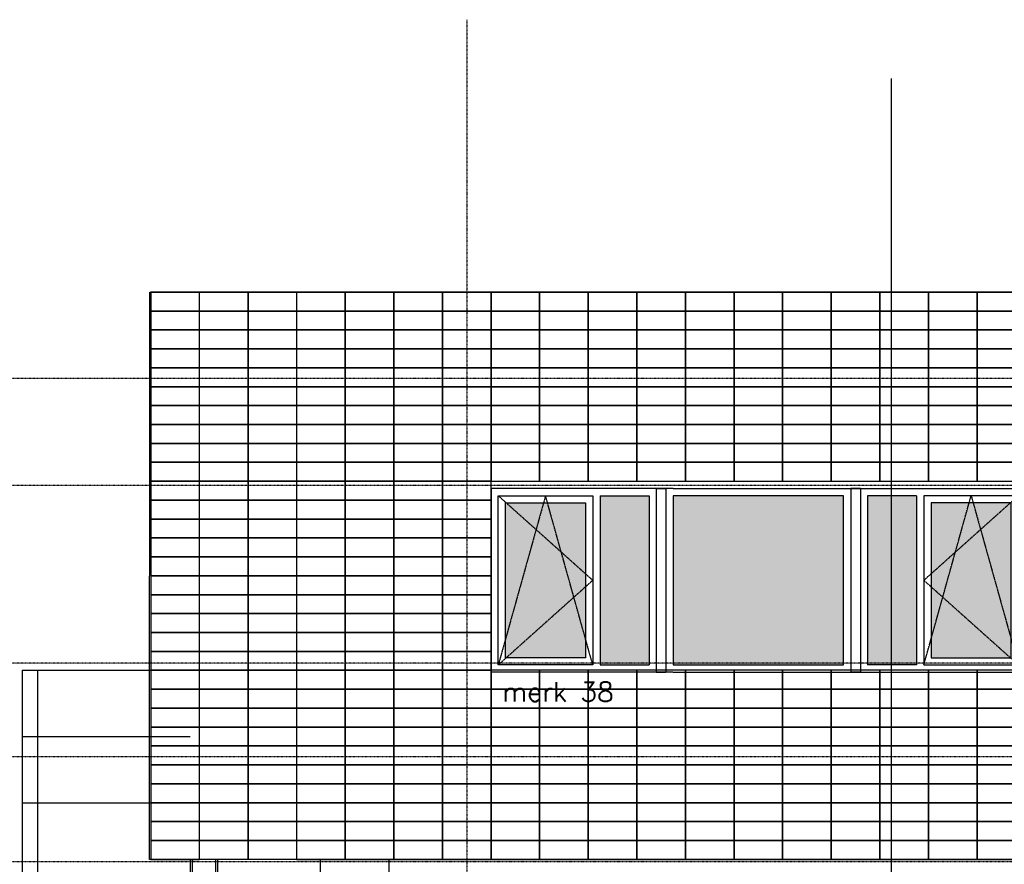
# Model space of a CAD drawing. Extents: x -541908 to 43837, y -41121 to 66863.
# Tile 3 of 41: x -521424 to -512307, y -26074 to -18258. Entities that reach past the tile are written whole.
import ezdxf

# ---------------------------------------------------------------- set-up
doc = ezdxf.new("R2010")
doc.units = 0
doc.header["$LTSCALE"] = 10
doc.header["$MEASUREMENT"] = 0
doc.header["$PDMODE"] = 3
doc.header["$PDSIZE"] = 0.1
doc.linetypes.add('DASHDOT', pattern=[1, 0.5, -0.25, 0, -0.25])
doc.linetypes.add('HIDDEN2', pattern=[0.1875, 0.125, -0.0625])
doc.layers.get('0').update_dxf_attribs({"linetype": 'CONTINUOUS'})
for name, color, linetype in [('A--DRSNLIJNEN', 5, 'CONTINUOUS'), ('A--L$7A-_STRAMIEN', 1, 'DASHDOT'), ('A--L$7AC3-_STRAMIEN', 3, 'DASHDOT'), ('A--L01G1_ACEER', 1, 'CONTINUOUS'), ('A--L01G8_RASTER-NR-2', 21, 'CONTINUOUS'), ('A--L21G1_BUITENWAND', 1, 'CONTINUOUS'), ('A--L21G3_BUITENWAND', 3, 'CONTINUOUS'), ('A--L31G1_BUITENKOZIJN', 1, 'CONTINUOUS'), ('A--L31G2_BUITENKOZIJN', 2, 'CONTINUOUS'), ('A--L31GC1_BUITENKOZIJN', 1, 'HIDDEN2'), ('A--T$7A8-_STRAMIEN', 8, 'DASHDOT'), ('TEKST_KOZIJNMERK', 2, 'CONTINUOUS')]:
    doc.layers.add(name, color=color, linetype=linetype)
doc.styles.add('HIEMSTRA', font='romans.shx')

# ---------------------------------------------------------------- blocks, each defined once
blk = doc.blocks.new('AANKOZ25A')
at = {"layer": 'A--L01G8_RASTER-NR-2'}
for points in [[(-2253.8, 1566), (-1800, 1566), (-1800, 0), (-2253.8, 0)], [(-1576, 1566), (-1576, 0), (0, 0), (0, 1566)], [(677.8, 1566), (224, 1566), (224, 0), (677.8, 0)], [(-2387.8, 1499), (-3129, 1499), (-3129, 67), (-2387.8, 67)], [(811.8, 67), (1553, 67), (1553, 1499), (811.8, 1499)]]:
    blk.add_hatch(color=256, dxfattribs=at).paths.add_polyline_path(points)
at = {"layer": 'A--L31G1_BUITENKOZIJN'}
for p, q in [((-2253.8, 1566), (-2253.8, 0)), ((-2253.8, 1566), (-1800, 1566)), ((-1800, 1566), (-1800, 0)), ((-1733, 1633), (-1733, -67)), ((-1733, 1633), (-1644.3, 1633)), ((-1643, 1633), (-1643, -67)), ((67, 1633), (67, -67)), ((157, 1633), (67, 1633)), ((157, 1633), (157, -67)), ((224, 1566), (224, 0)), ((677.8, 1566), (224, 1566)), ((677.8, 1566), (677.8, 0)), ((-2253.8, 0), (-1800, 0)), ((677.8, 0), (224, 0)), ((-1733, -67), (-1643, -67)), ((157, -67), (67, -67))]:
    blk.add_line(p, q, dxfattribs=at)
for points in [[(-2320.8, 0), (-3196, 0), (-3196, 1566), (-2320.8, 1566), (-2320.8, 0), (-3196, 0), (-3196, 1566)], [(-1576, 0), (0, 0), (0, 1566), (-1576, 1566), (-1576, 0), (0, 0), (0, 1566)], [(744.8, 0), (1620, 0), (1620, 1566), (744.8, 1566), (744.8, 0), (1620, 0), (1620, 1566)]]:
    blk.add_lwpolyline(points, dxfattribs=at)
for points in [[(-2387.8, 67), (-3129, 67), (-3129, 1499), (-2387.8, 1499)], [(811.8, 67), (1553, 67), (1553, 1499), (811.8, 1499)]]:
    blk.add_lwpolyline(points, close=True, dxfattribs=at)
blk.add_point((-1576, -67), dxfattribs=at)
at = {"layer": 'A--L31G2_BUITENKOZIJN'}
for p, q in [((-3263, 1633), (-3263, -67)), ((-1577.3, 1633), (-3263, 1633)), ((-1576, 1633), (0, 1633)), ((1.3, 1633), (1687, 1633)), ((1687, 1633), (1687, -67)), ((-1578.7, -67), (-3263, -67)), ((-1576, -67), (0, -67)), ((2.7, -67), (1687, -67))]:
    blk.add_line(p, q, dxfattribs=at)
at = {"layer": 'A--L31GC1_BUITENKOZIJN'}
for p, q in [((-3196, 1566), (-2320.8, 783)), ((-2758.4, 1566), (-3196, 0)), ((-2320.8, 0), (-2758.4, 1566)), ((1620, 1566), (744.8, 783)), ((744.8, 0), (1182.4, 1566)), ((1182.4, 1566), (1620, 0)), ((-2320.8, 783), (-3196, 0)), ((744.8, 783), (1620, 0))]:
    blk.add_line(p, q, dxfattribs=at)

msp = doc.modelspace()

# ---------------------------------------------------------------- linework, layer by layer
at = {"layer": 'A--DRSNLIJNEN'}
msp.add_line((-513350.9, -37606.5), (-513350.9, -18801.9), dxfattribs=at)
at = {"layer": 'A--L$7A-_STRAMIEN'}
msp.add_line((-517283.8, -18257.5), (-517285.1, -36973.5), dxfattribs=at)
at = {"layer": 'A--L$7AC3-_STRAMIEN'}
for p, q in [((-416614.4, -21579.1), (-525959.4, -21578.9)), ((-416614.4, -25079.1), (-525959.4, -25078.9))]:
    msp.add_line(p, q, dxfattribs=at)
at = {"layer": 'A--L01G1_ACEER'}
for p, q in [((-518859.9, -20778.8), (-519769.7, -20778.8)), ((-521400.5, -24278.7), (-518997.1, -24278.8)), ((-519846.2, -24893.7), (-521400.5, -24893.7)), ((-519846.2, -25508.7), (-521400.5, -25508.7)), ((-519846.2, -26028.8), (-519846.2, -36628.9)), ((-519826.2, -26028.8), (-519826.3, -36628.9)), ((-519612.5, -26028.8), (-519612.5, -36628.9)), ((-519592.5, -26028.8), (-519592.6, -36628.9)), ((-518859.9, -26028.8), (-519592.5, -26028.8)), ((-518006, -26028.8), (-518997.1, -26028.8)), ((-518997.1, -26028.8), (-518997.1, -26028.8)), ((-518722.7, -26028.8), (-518722.7, -26028.8)), ((-518642.4, -26028.8), (-518642.4, -30629))]:
    msp.add_line(p, q, dxfattribs=at)
for points in [[(-520209.9, -20953.8), (-519759.9, -20953.8), (-519759.9, -20778.8), (-520209.9, -20778.8)], [(-519309.9, -20953.8), (-519759.9, -20953.8), (-519759.9, -20778.8), (-519309.9, -20778.8)], [(-518859.9, -20953.8), (-519309.9, -20953.8), (-519309.9, -20778.8), (-518859.9, -20778.8)], [(-518859.9, -20953.8), (-518409.9, -20953.8), (-518409.9, -20778.8), (-518859.9, -20778.8)], [(-518409.9, -20953.8), (-517959.9, -20953.8), (-517959.9, -20778.8), (-518409.9, -20778.8)], [(-517959.9, -20953.8), (-517509.9, -20953.8), (-517509.9, -20778.8), (-517959.9, -20778.8)], [(-517509.9, -20953.9), (-517059.9, -20953.9), (-517059.9, -20778.9), (-517509.9, -20778.9)], [(-517059.9, -20953.8), (-516609.9, -20953.8), (-516609.9, -20778.8), (-517059.9, -20778.8)], [(-516609.9, -20953.8), (-516159.9, -20953.8), (-516159.9, -20778.8), (-516609.9, -20778.8)], [(-516159.9, -20953.8), (-515709.9, -20953.8), (-515709.9, -20778.8), (-516159.9, -20778.8)], [(-515709.9, -20953.8), (-515259.9, -20953.8), (-515259.9, -20778.8), (-515709.9, -20778.8)], [(-515259.9, -20953.8), (-514809.9, -20953.8), (-514809.9, -20778.8), (-515259.9, -20778.8)], [(-514809.9, -20953.8), (-514359.9, -20953.8), (-514359.9, -20778.8), (-514809.9, -20778.8)], [(-514359.9, -20953.8), (-513909.9, -20953.8), (-513909.9, -20778.8), (-514359.9, -20778.8)], [(-513909.9, -20953.8), (-513459.9, -20953.8), (-513459.9, -20778.8), (-513909.9, -20778.8)], [(-513459.9, -20953.8), (-513009.9, -20953.8), (-513009.9, -20778.8), (-513459.9, -20778.8)], [(-513009.9, -20953.8), (-512559.9, -20953.8), (-512559.9, -20778.8), (-513009.9, -20778.8)], [(-512559.9, -20953.8), (-512109.9, -20953.8), (-512109.9, -20778.8), (-512559.9, -20778.8)], [(-520209.9, -21128.8), (-519759.9, -21128.8), (-519759.9, -20953.8), (-520209.9, -20953.8)], [(-519309.9, -21128.8), (-519759.9, -21128.8), (-519759.9, -20953.8), (-519309.9, -20953.8)], [(-518859.9, -21128.8), (-519309.9, -21128.8), (-519309.9, -20953.8), (-518859.9, -20953.8)], [(-518859.9, -21128.8), (-518409.9, -21128.8), (-518409.9, -20953.8), (-518859.9, -20953.8)], [(-518409.9, -21128.8), (-517959.9, -21128.8), (-517959.9, -20953.8), (-518409.9, -20953.8)], [(-517959.9, -21128.8), (-517509.9, -21128.8), (-517509.9, -20953.8), (-517959.9, -20953.8)], [(-517509.9, -21128.8), (-517059.9, -21128.8), (-517059.9, -20953.8), (-517509.9, -20953.8)], [(-517059.9, -21128.8), (-516609.9, -21128.8), (-516609.9, -20953.8), (-517059.9, -20953.8)], [(-516609.9, -21128.8), (-516159.9, -21128.8), (-516159.9, -20953.8), (-516609.9, -20953.8)], [(-516159.9, -21128.8), (-515709.9, -21128.8), (-515709.9, -20953.8), (-516159.9, -20953.8)], [(-515709.9, -21128.8), (-515259.9, -21128.8), (-515259.9, -20953.8), (-515709.9, -20953.8)], [(-515259.9, -21128.8), (-514809.9, -21128.8), (-514809.9, -20953.8), (-515259.9, -20953.8)], [(-514809.9, -21128.8), (-514359.9, -21128.8), (-514359.9, -20953.8), (-514809.9, -20953.8)], [(-514359.9, -21128.8), (-513909.9, -21128.8), (-513909.9, -20953.8), (-514359.9, -20953.8)], [(-513909.9, -21128.8), (-513459.9, -21128.8), (-513459.9, -20953.8), (-513909.9, -20953.8)], [(-513459.9, -21128.8), (-513009.9, -21128.8), (-513009.9, -20953.8), (-513459.9, -20953.8)], [(-513009.9, -21128.8), (-512559.9, -21128.8), (-512559.9, -20953.8), (-513009.9, -20953.8)], [(-512559.9, -21128.8), (-512109.9, -21128.8), (-512109.9, -20953.8), (-512559.9, -20953.8)], [(-520209.9, -21303.8), (-519759.9, -21303.8), (-519759.9, -21128.8), (-520209.9, -21128.8)], [(-519309.9, -21303.8), (-519759.9, -21303.8), (-519759.9, -21128.8), (-519309.9, -21128.8)], [(-518859.9, -21303.8), (-519309.9, -21303.8), (-519309.9, -21128.8), (-518859.9, -21128.8)], [(-518859.9, -21303.8), (-518409.9, -21303.8), (-518409.9, -21128.8), (-518859.9, -21128.8)], [(-518409.9, -21303.8), (-517959.9, -21303.8), (-517959.9, -21128.8), (-518409.9, -21128.8)], [(-517959.9, -21303.8), (-517509.9, -21303.8), (-517509.9, -21128.8), (-517959.9, -21128.8)], [(-517509.9, -21303.8), (-517059.9, -21303.8), (-517059.9, -21128.8), (-517509.9, -21128.8)], [(-517059.9, -21303.8), (-516609.9, -21303.8), (-516609.9, -21128.8), (-517059.9, -21128.8)], [(-516609.9, -21303.8), (-516159.9, -21303.8), (-516159.9, -21128.8), (-516609.9, -21128.8)], [(-516159.9, -21303.8), (-515709.9, -21303.8), (-515709.9, -21128.8), (-516159.9, -21128.8)], [(-515709.9, -21303.8), (-515259.9, -21303.8), (-515259.9, -21128.8), (-515709.9, -21128.8)], [(-515259.9, -21303.8), (-514809.9, -21303.8), (-514809.9, -21128.8), (-515259.9, -21128.8)], [(-514809.9, -21303.8), (-514359.9, -21303.8), (-514359.9, -21128.8), (-514809.9, -21128.8)], [(-514359.9, -21303.8), (-513909.9, -21303.8), (-513909.9, -21128.8), (-514359.9, -21128.8)], [(-513909.9, -21303.8), (-513459.9, -21303.8), (-513459.9, -21128.8), (-513909.9, -21128.8)], [(-513459.9, -21303.8), (-513009.9, -21303.8), (-513009.9, -21128.8), (-513459.9, -21128.8)], [(-513009.9, -21303.8), (-512559.9, -21303.8), (-512559.9, -21128.8), (-513009.9, -21128.8)], [(-512559.9, -21303.8), (-512109.9, -21303.8), (-512109.9, -21128.8), (-512559.9, -21128.8)], [(-520209.9, -21478.8), (-519759.9, -21478.8), (-519759.9, -21303.8), (-520209.9, -21303.8)], [(-519309.9, -21478.8), (-519759.9, -21478.8), (-519759.9, -21303.8), (-519309.9, -21303.8)], [(-518859.9, -21478.8), (-519309.9, -21478.8), (-519309.9, -21303.8), (-518859.9, -21303.8)], [(-518859.9, -21478.8), (-518409.9, -21478.8), (-518409.9, -21303.8), (-518859.9, -21303.8)], [(-518409.9, -21478.8), (-517959.9, -21478.8), (-517959.9, -21303.8), (-518409.9, -21303.8)], [(-517959.9, -21478.8), (-517509.9, -21478.8), (-517509.9, -21303.8), (-517959.9, -21303.8)], [(-517509.9, -21478.8), (-517059.9, -21478.8), (-517059.9, -21303.8), (-517509.9, -21303.8)], [(-517059.9, -21478.8), (-516609.9, -21478.8), (-516609.9, -21303.8), (-517059.9, -21303.8)], [(-516609.9, -21478.8), (-516159.9, -21478.8), (-516159.9, -21303.8), (-516609.9, -21303.8)], [(-516159.9, -21478.8), (-515709.9, -21478.8), (-515709.9, -21303.8), (-516159.9, -21303.8)], [(-515709.9, -21478.8), (-515259.9, -21478.8), (-515259.9, -21303.8), (-515709.9, -21303.8)], [(-515259.9, -21478.8), (-514809.9, -21478.8), (-514809.9, -21303.8), (-515259.9, -21303.8)], [(-514809.9, -21478.8), (-514359.9, -21478.8), (-514359.9, -21303.8), (-514809.9, -21303.8)], [(-514359.9, -21478.8), (-513909.9, -21478.8), (-513909.9, -21303.8), (-514359.9, -21303.8)], [(-513909.9, -21478.8), (-513459.9, -21478.8), (-513459.9, -21303.8), (-513909.9, -21303.8)], [(-513459.9, -21478.8), (-513009.9, -21478.8), (-513009.9, -21303.8), (-513459.9, -21303.8)], [(-513009.9, -21478.8), (-512559.9, -21478.8), (-512559.9, -21303.8), (-513009.9, -21303.8)], [(-512559.9, -21478.8), (-512109.9, -21478.8), (-512109.9, -21303.8), (-512559.9, -21303.8)], [(-520209.9, -21653.8), (-519759.9, -21653.8), (-519759.9, -21478.8), (-520209.9, -21478.8)], [(-519309.9, -21653.8), (-519759.9, -21653.8), (-519759.9, -21478.8), (-519309.9, -21478.8)], [(-518859.9, -21653.8), (-519309.9, -21653.8), (-519309.9, -21478.8), (-518859.9, -21478.8)], [(-518859.9, -21653.8), (-518409.9, -21653.8), (-518409.9, -21478.8), (-518859.9, -21478.8)], [(-518409.9, -21653.8), (-517959.9, -21653.8), (-517959.9, -21478.8), (-518409.9, -21478.8)], [(-517959.9, -21653.8), (-517509.9, -21653.8), (-517509.9, -21478.8), (-517959.9, -21478.8)], [(-517509.9, -21653.8), (-517059.9, -21653.8), (-517059.9, -21478.8), (-517509.9, -21478.8)], [(-517059.9, -21653.8), (-516609.9, -21653.8), (-516609.9, -21478.8), (-517059.9, -21478.8)], [(-516609.9, -21653.8), (-516159.9, -21653.8), (-516159.9, -21478.8), (-516609.9, -21478.8)], [(-516159.9, -21653.8), (-515709.9, -21653.8), (-515709.9, -21478.8), (-516159.9, -21478.8)], [(-515709.9, -21653.8), (-515259.9, -21653.8), (-515259.9, -21478.8), (-515709.9, -21478.8)], [(-515259.9, -21653.8), (-514809.9, -21653.8), (-514809.9, -21478.8), (-515259.9, -21478.8)], [(-514809.9, -21653.8), (-514359.9, -21653.8), (-514359.9, -21478.8), (-514809.9, -21478.8)], [(-514359.9, -21653.8), (-513909.9, -21653.8), (-513909.9, -21478.8), (-514359.9, -21478.8)], [(-513909.9, -21653.8), (-513459.9, -21653.8), (-513459.9, -21478.8), (-513909.9, -21478.8)], [(-513459.9, -21653.8), (-513009.9, -21653.8), (-513009.9, -21478.8), (-513459.9, -21478.8)], [(-513009.9, -21653.8), (-512559.9, -21653.8), (-512559.9, -21478.8), (-513009.9, -21478.8)], [(-512559.9, -21653.8), (-512109.9, -21653.8), (-512109.9, -21478.8), (-512559.9, -21478.8)], [(-520209.9, -21828.7), (-519759.9, -21828.8), (-519759.9, -21653.8), (-520209.9, -21653.7)], [(-519309.9, -21828.8), (-519759.9, -21828.8), (-519759.9, -21653.8), (-519309.9, -21653.8)], [(-518859.9, -21828.8), (-519309.9, -21828.8), (-519309.9, -21653.8), (-518859.9, -21653.8)], [(-518859.9, -21828.8), (-518409.9, -21828.8), (-518409.9, -21653.8), (-518859.9, -21653.8)], [(-518409.9, -21828.8), (-517959.9, -21828.8), (-517959.9, -21653.8), (-518409.9, -21653.8)], [(-517959.9, -21828.8), (-517509.9, -21828.8), (-517509.9, -21653.8), (-517959.9, -21653.8)], [(-517509.9, -21828.8), (-517059.9, -21828.8), (-517059.9, -21653.8), (-517509.9, -21653.8)], [(-517059.9, -21828.8), (-516609.9, -21828.8), (-516609.9, -21653.8), (-517059.9, -21653.8)], [(-516609.9, -21828.8), (-516159.9, -21828.8), (-516159.9, -21653.8), (-516609.9, -21653.8)], [(-516159.9, -21828.8), (-515709.9, -21828.8), (-515709.9, -21653.8), (-516159.9, -21653.8)], [(-515709.9, -21828.8), (-515259.9, -21828.8), (-515259.9, -21653.8), (-515709.9, -21653.8)], [(-515259.9, -21828.8), (-514809.9, -21828.8), (-514809.9, -21653.8), (-515259.9, -21653.8)], [(-514809.9, -21828.8), (-514359.9, -21828.8), (-514359.9, -21653.8), (-514809.9, -21653.8)], [(-514359.9, -21828.8), (-513909.9, -21828.8), (-513909.9, -21653.8), (-514359.9, -21653.8)], [(-513909.9, -21828.8), (-513459.9, -21828.8), (-513459.9, -21653.8), (-513909.9, -21653.8)], [(-513459.9, -21828.8), (-513009.9, -21828.8), (-513009.9, -21653.8), (-513459.9, -21653.8)], [(-513009.9, -21828.8), (-512559.9, -21828.8), (-512559.9, -21653.8), (-513009.9, -21653.8)], [(-512559.9, -21828.8), (-512109.9, -21828.8), (-512109.9, -21653.8), (-512559.9, -21653.8)], [(-520209.9, -22003.7), (-519759.9, -22003.8), (-519759.9, -21828.8), (-520209.9, -21828.7)], [(-519309.9, -22003.8), (-519759.9, -22003.8), (-519759.9, -21828.8), (-519309.9, -21828.8)], [(-518859.9, -22003.8), (-519309.9, -22003.8), (-519309.9, -21828.8), (-518859.9, -21828.8)], [(-518859.9, -22003.8), (-518409.9, -22003.8), (-518409.9, -21828.8), (-518859.9, -21828.8)], [(-518409.9, -22003.8), (-517959.9, -22003.8), (-517959.9, -21828.8), (-518409.9, -21828.8)], [(-517959.9, -22003.8), (-517509.9, -22003.8), (-517509.9, -21828.8), (-517959.9, -21828.8)], [(-517509.9, -22003.8), (-517059.9, -22003.8), (-517059.9, -21828.8), (-517509.9, -21828.8)], [(-517059.9, -22003.8), (-516609.9, -22003.8), (-516609.9, -21828.8), (-517059.9, -21828.8)], [(-516609.9, -22003.8), (-516159.9, -22003.8), (-516159.9, -21828.8), (-516609.9, -21828.8)], [(-516159.9, -22003.8), (-515709.9, -22003.8), (-515709.9, -21828.8), (-516159.9, -21828.8)], [(-515709.9, -22003.8), (-515259.9, -22003.8), (-515259.9, -21828.8), (-515709.9, -21828.8)], [(-515259.9, -22003.8), (-514809.9, -22003.8), (-514809.9, -21828.8), (-515259.9, -21828.8)], [(-514809.9, -22003.8), (-514359.9, -22003.8), (-514359.9, -21828.8), (-514809.9, -21828.8)], [(-514359.9, -22003.8), (-513909.9, -22003.8), (-513909.9, -21828.8), (-514359.9, -21828.8)], [(-513909.9, -22003.8), (-513459.9, -22003.8), (-513459.9, -21828.8), (-513909.9, -21828.8)], [(-513459.9, -22003.8), (-513009.9, -22003.8), (-513009.9, -21828.8), (-513459.9, -21828.8)], [(-513009.9, -22003.8), (-512559.9, -22003.8), (-512559.9, -21828.8), (-513009.9, -21828.8)], [(-512559.9, -22003.8), (-512109.9, -22003.8), (-512109.9, -21828.8), (-512559.9, -21828.8)], [(-520209.9, -22178.7), (-519759.9, -22178.8), (-519759.9, -22003.8), (-520209.9, -22003.7)], [(-519309.9, -22178.8), (-519759.9, -22178.8), (-519759.9, -22003.8), (-519309.9, -22003.8)], [(-518859.9, -22178.8), (-519309.9, -22178.8), (-519309.9, -22003.8), (-518859.9, -22003.8)], [(-518859.9, -22178.8), (-518409.9, -22178.8), (-518409.9, -22003.8), (-518859.9, -22003.8)], [(-518409.9, -22178.8), (-517959.9, -22178.8), (-517959.9, -22003.8), (-518409.9, -22003.8)], [(-517959.9, -22178.8), (-517509.9, -22178.8), (-517509.9, -22003.8), (-517959.9, -22003.8)], [(-517509.9, -22178.8), (-517059.9, -22178.8), (-517059.9, -22003.8), (-517509.9, -22003.8)], [(-517059.9, -22178.8), (-516609.9, -22178.8), (-516609.9, -22003.8), (-517059.9, -22003.8)], [(-516609.9, -22178.8), (-516159.9, -22178.8), (-516159.9, -22003.8), (-516609.9, -22003.8)], [(-516159.9, -22178.8), (-515709.9, -22178.8), (-515709.9, -22003.8), (-516159.9, -22003.8)], [(-515709.9, -22178.8), (-515259.9, -22178.8), (-515259.9, -22003.8), (-515709.9, -22003.8)], [(-515259.9, -22178.8), (-514809.9, -22178.8), (-514809.9, -22003.8), (-515259.9, -22003.8)], [(-514809.9, -22178.8), (-514359.9, -22178.8), (-514359.9, -22003.8), (-514809.9, -22003.8)], [(-514359.9, -22178.8), (-513909.9, -22178.8), (-513909.9, -22003.8), (-514359.9, -22003.8)], [(-513909.9, -22178.8), (-513459.9, -22178.8), (-513459.9, -22003.8), (-513909.9, -22003.8)], [(-513459.9, -22178.8), (-513009.9, -22178.8), (-513009.9, -22003.8), (-513459.9, -22003.8)], [(-513009.9, -22178.8), (-512559.9, -22178.8), (-512559.9, -22003.8), (-513009.9, -22003.8)], [(-512559.9, -22178.8), (-512109.9, -22178.8), (-512109.9, -22003.8), (-512559.9, -22003.8)], [(-520209.9, -22353.7), (-519759.9, -22353.8), (-519759.9, -22178.8), (-520209.9, -22178.7)], [(-519309.9, -22353.8), (-519759.9, -22353.8), (-519759.9, -22178.8), (-519309.9, -22178.8)], [(-518859.9, -22353.8), (-519309.9, -22353.8), (-519309.9, -22178.8), (-518859.9, -22178.8)], [(-518859.9, -22353.8), (-518409.9, -22353.8), (-518409.9, -22178.8), (-518859.9, -22178.8)], [(-518409.9, -22353.8), (-517959.9, -22353.8), (-517959.9, -22178.8), (-518409.9, -22178.8)], [(-517959.9, -22353.8), (-517509.9, -22353.8), (-517509.9, -22178.8), (-517959.9, -22178.8)], [(-517509.9, -22353.8), (-517059.9, -22353.8), (-517059.9, -22178.8), (-517509.9, -22178.8)], [(-517059.9, -22353.8), (-516609.9, -22353.8), (-516609.9, -22178.8), (-517059.9, -22178.8)], [(-516609.9, -22353.8), (-516159.9, -22353.8), (-516159.9, -22178.8), (-516609.9, -22178.8)], [(-516159.9, -22353.8), (-515709.9, -22353.8), (-515709.9, -22178.8), (-516159.9, -22178.8)], [(-515709.9, -22353.8), (-515259.9, -22353.8), (-515259.9, -22178.8), (-515709.9, -22178.8)], [(-515259.9, -22353.8), (-514809.9, -22353.8), (-514809.9, -22178.8), (-515259.9, -22178.8)], [(-514809.9, -22353.8), (-514359.9, -22353.8), (-514359.9, -22178.8), (-514809.9, -22178.8)], [(-514359.9, -22353.8), (-513909.9, -22353.8), (-513909.9, -22178.8), (-514359.9, -22178.8)], [(-513909.9, -22353.8), (-513459.9, -22353.8), (-513459.9, -22178.8), (-513909.9, -22178.8)], [(-513459.9, -22353.8), (-513009.9, -22353.8), (-513009.9, -22178.8), (-513459.9, -22178.8)], [(-513009.9, -22353.8), (-512559.9, -22353.8), (-512559.9, -22178.8), (-513009.9, -22178.8)], [(-512559.9, -22353.8), (-512109.9, -22353.8), (-512109.9, -22178.8), (-512559.9, -22178.8)], [(-520209.9, -22528.7), (-519759.9, -22528.8), (-519759.9, -22353.8), (-520209.9, -22353.7)], [(-519309.9, -22528.8), (-519759.9, -22528.8), (-519759.9, -22353.8), (-519309.9, -22353.8)], [(-518859.9, -22528.8), (-519309.9, -22528.8), (-519309.9, -22353.8), (-518859.9, -22353.8)], [(-518859.9, -22528.8), (-518409.9, -22528.8), (-518409.9, -22353.8), (-518859.9, -22353.8)], [(-518409.9, -22528.8), (-517959.9, -22528.8), (-517959.9, -22353.8), (-518409.9, -22353.8)], [(-517959.9, -22528.8), (-517509.9, -22528.8), (-517509.9, -22353.8), (-517959.9, -22353.8)], [(-517509.9, -22528.8), (-517059.9, -22528.8), (-517059.9, -22353.8), (-517509.9, -22353.8)], [(-517059.9, -22528.8), (-516609.9, -22528.8), (-516609.9, -22353.8), (-517059.9, -22353.8)], [(-516609.9, -22528.8), (-516159.9, -22528.8), (-516159.9, -22353.8), (-516609.9, -22353.8)], [(-516159.9, -22528.8), (-515709.9, -22528.8), (-515709.9, -22353.8), (-516159.9, -22353.8)], [(-515709.9, -22528.8), (-515259.9, -22528.8), (-515259.9, -22353.8), (-515709.9, -22353.8)], [(-515259.9, -22528.8), (-514809.9, -22528.8), (-514809.9, -22353.8), (-515259.9, -22353.8)], [(-514809.9, -22528.8), (-514359.9, -22528.8), (-514359.9, -22353.8), (-514809.9, -22353.8)], [(-514359.9, -22528.8), (-513909.9, -22528.8), (-513909.9, -22353.8), (-514359.9, -22353.8)], [(-513909.9, -22528.8), (-513459.9, -22528.8), (-513459.9, -22353.8), (-513909.9, -22353.8)], [(-513459.9, -22528.8), (-513009.9, -22528.8), (-513009.9, -22353.8), (-513459.9, -22353.8)], [(-513009.9, -22528.8), (-512559.9, -22528.8), (-512559.9, -22353.8), (-513009.9, -22353.8)], [(-512559.9, -22528.8), (-512109.9, -22528.8), (-512109.9, -22353.8), (-512559.9, -22353.8)], [(-520209.9, -22703.7), (-519759.9, -22703.7), (-519759.9, -22528.8), (-520209.9, -22528.7)], [(-519309.9, -22703.8), (-519759.9, -22703.7), (-519759.9, -22528.8), (-519309.9, -22528.8)], [(-518859.9, -22703.8), (-519309.9, -22703.8), (-519309.9, -22528.8), (-518859.9, -22528.8)], [(-518859.9, -22703.8), (-518409.9, -22703.8), (-518409.9, -22528.8), (-518859.9, -22528.8)], [(-518409.9, -22703.8), (-517959.9, -22703.8), (-517959.9, -22528.8), (-518409.9, -22528.8)], [(-517959.9, -22703.8), (-517509.9, -22703.8), (-517509.9, -22528.8), (-517959.9, -22528.8)], [(-517509.9, -22703.8), (-517059.9, -22703.8), (-517059.9, -22528.8), (-517509.9, -22528.8)], [(-520209.9, -22878.7), (-519759.9, -22878.7), (-519759.9, -22703.7), (-520209.9, -22703.7)], [(-519309.9, -22878.8), (-519759.9, -22878.7), (-519759.9, -22703.7), (-519309.9, -22703.8)], [(-518859.9, -22878.8), (-519309.9, -22878.8), (-519309.9, -22703.8), (-518859.9, -22703.8)], [(-518859.9, -22878.8), (-518409.9, -22878.8), (-518409.9, -22703.8), (-518859.9, -22703.8)], [(-518409.9, -22878.8), (-517959.9, -22878.8), (-517959.9, -22703.8), (-518409.9, -22703.8)], [(-517959.9, -22878.8), (-517509.9, -22878.8), (-517509.9, -22703.8), (-517959.9, -22703.8)], [(-517509.9, -22878.8), (-517059.9, -22878.8), (-517059.9, -22703.8), (-517509.9, -22703.8)], [(-520209.9, -23053.7), (-519759.9, -23053.7), (-519759.9, -22878.7), (-520209.9, -22878.7)], [(-519309.9, -23053.8), (-519759.9, -23053.7), (-519759.9, -22878.7), (-519309.9, -22878.8)], [(-518859.9, -23053.8), (-519309.9, -23053.8), (-519309.9, -22878.8), (-518859.9, -22878.8)], [(-518859.9, -23053.8), (-518409.9, -23053.8), (-518409.9, -22878.8), (-518859.9, -22878.8)], [(-518409.9, -23053.8), (-517959.9, -23053.8), (-517959.9, -22878.8), (-518409.9, -22878.8)], [(-517959.9, -23053.8), (-517509.9, -23053.8), (-517509.9, -22878.8), (-517959.9, -22878.8)], [(-517509.9, -23053.8), (-517059.9, -23053.8), (-517059.9, -22878.8), (-517509.9, -22878.8)], [(-520209.9, -23228.7), (-519759.9, -23228.7), (-519759.9, -23053.7), (-520209.9, -23053.7)], [(-519309.9, -23228.8), (-519759.9, -23228.7), (-519759.9, -23053.7), (-519309.9, -23053.8)], [(-518859.9, -23228.8), (-519309.9, -23228.8), (-519309.9, -23053.8), (-518859.9, -23053.8)], [(-518859.9, -23228.8), (-518409.9, -23228.8), (-518409.9, -23053.8), (-518859.9, -23053.8)], [(-518409.9, -23228.8), (-517959.9, -23228.8), (-517959.9, -23053.8), (-518409.9, -23053.8)], [(-517959.9, -23228.8), (-517509.9, -23228.8), (-517509.9, -23053.8), (-517959.9, -23053.8)], [(-517509.9, -23228.8), (-517059.9, -23228.8), (-517059.9, -23053.8), (-517509.9, -23053.8)], [(-520209.9, -23403.7), (-519759.9, -23403.7), (-519759.9, -23228.7), (-520209.9, -23228.7)], [(-519309.9, -23403.8), (-519759.9, -23403.7), (-519759.9, -23228.7), (-519309.9, -23228.8)], [(-518859.9, -23403.8), (-519309.9, -23403.8), (-519309.9, -23228.8), (-518859.9, -23228.8)], [(-518859.9, -23403.8), (-518409.9, -23403.8), (-518409.9, -23228.8), (-518859.9, -23228.8)], [(-518409.9, -23403.8), (-517959.9, -23403.8), (-517959.9, -23228.8), (-518409.9, -23228.8)], [(-517959.9, -23403.8), (-517509.9, -23403.8), (-517509.9, -23228.8), (-517959.9, -23228.8)], [(-517509.9, -23403.8), (-517059.9, -23403.8), (-517059.9, -23228.8), (-517509.9, -23228.8)], [(-520209.9, -23578.7), (-519759.9, -23578.7), (-519759.9, -23403.7), (-520209.9, -23403.7)], [(-519309.9, -23578.8), (-519759.9, -23578.7), (-519759.9, -23403.7), (-519309.9, -23403.8)], [(-518859.9, -23578.8), (-519309.9, -23578.8), (-519309.9, -23403.8), (-518859.9, -23403.8)], [(-518859.9, -23578.8), (-518409.9, -23578.8), (-518409.9, -23403.8), (-518859.9, -23403.8)], [(-518409.9, -23578.8), (-517959.9, -23578.8), (-517959.9, -23403.8), (-518409.9, -23403.8)], [(-517959.9, -23578.8), (-517509.9, -23578.8), (-517509.9, -23403.8), (-517959.9, -23403.8)], [(-517509.9, -23578.8), (-517059.9, -23578.8), (-517059.9, -23403.8), (-517509.9, -23403.8)], [(-520209.9, -23753.7), (-519759.9, -23753.7), (-519759.9, -23578.7), (-520209.9, -23578.7)], [(-519309.9, -23753.8), (-519759.9, -23753.7), (-519759.9, -23578.7), (-519309.9, -23578.8)], [(-518859.9, -23753.8), (-519309.9, -23753.8), (-519309.9, -23578.8), (-518859.9, -23578.8)], [(-518859.9, -23753.8), (-518409.9, -23753.8), (-518409.9, -23578.8), (-518859.9, -23578.8)], [(-518409.9, -23753.8), (-517959.9, -23753.8), (-517959.9, -23578.8), (-518409.9, -23578.8)], [(-517959.9, -23753.8), (-517509.9, -23753.8), (-517509.9, -23578.8), (-517959.9, -23578.8)], [(-517509.9, -23753.8), (-517059.9, -23753.8), (-517059.9, -23578.8), (-517509.9, -23578.8)], [(-520209.9, -23928.7), (-519759.9, -23928.7), (-519759.9, -23753.7), (-520209.9, -23753.7)], [(-519309.9, -23928.8), (-519759.9, -23928.7), (-519759.9, -23753.7), (-519309.9, -23753.8)], [(-518859.9, -23928.8), (-519309.9, -23928.8), (-519309.9, -23753.8), (-518859.9, -23753.8)], [(-518859.9, -23928.8), (-518409.9, -23928.8), (-518409.9, -23753.8), (-518859.9, -23753.8)], [(-518409.9, -23928.8), (-517959.9, -23928.8), (-517959.9, -23753.8), (-518409.9, -23753.8)], [(-517959.9, -23928.8), (-517509.9, -23928.8), (-517509.9, -23753.8), (-517959.9, -23753.8)], [(-517509.9, -23928.8), (-517059.9, -23928.8), (-517059.9, -23753.8), (-517509.9, -23753.8)], [(-520209.9, -24103.7), (-519759.9, -24103.7), (-519759.9, -23928.7), (-520209.9, -23928.7)], [(-519309.9, -24103.8), (-519759.9, -24103.7), (-519759.9, -23928.7), (-519309.9, -23928.8)], [(-518859.9, -24103.8), (-519309.9, -24103.8), (-519309.9, -23928.8), (-518859.9, -23928.8)], [(-518859.9, -24103.8), (-518409.9, -24103.8), (-518409.9, -23928.8), (-518859.9, -23928.8)], [(-518409.9, -24103.8), (-517959.9, -24103.8), (-517959.9, -23928.8), (-518409.9, -23928.8)], [(-517959.9, -24103.8), (-517509.9, -24103.8), (-517509.9, -23928.8), (-517959.9, -23928.8)], [(-517509.9, -24103.8), (-517059.9, -24103.8), (-517059.9, -23928.8), (-517509.9, -23928.8)], [(-520209.9, -24278.7), (-519759.9, -24278.8), (-519759.9, -24103.7), (-520209.9, -24103.7)], [(-519309.9, -24278.8), (-519759.9, -24278.8), (-519759.9, -24103.7), (-519309.9, -24103.8)], [(-518859.9, -24278.8), (-519309.9, -24278.8), (-519309.9, -24103.8), (-518859.9, -24103.8)], [(-518859.9, -24278.8), (-518409.9, -24278.8), (-518409.9, -24103.8), (-518859.9, -24103.8)], [(-518409.9, -24278.8), (-517959.9, -24278.8), (-517959.9, -24103.8), (-518409.9, -24103.8)], [(-517959.9, -24278.8), (-517509.9, -24278.8), (-517509.9, -24103.8), (-517959.9, -24103.8)], [(-517509.9, -24278.8), (-517059.9, -24278.8), (-517059.9, -24103.8), (-517509.9, -24103.8)], [(-520209.9, -24453.7), (-519759.9, -24453.8), (-519759.9, -24278.8), (-520209.9, -24278.7)], [(-519309.9, -24453.8), (-519759.9, -24453.8), (-519759.9, -24278.8), (-519309.9, -24278.8)], [(-518859.9, -24453.8), (-519309.9, -24453.8), (-519309.9, -24278.8), (-518859.9, -24278.8)], [(-518859.9, -24453.8), (-518409.9, -24453.8), (-518409.9, -24278.8), (-518859.9, -24278.8)], [(-518409.9, -24453.8), (-517959.9, -24453.8), (-517959.9, -24278.8), (-518409.9, -24278.8)], [(-517959.9, -24453.8), (-517509.9, -24453.8), (-517509.9, -24278.8), (-517959.9, -24278.8)], [(-517509.9, -24453.8), (-517059.9, -24453.8), (-517059.9, -24278.8), (-517509.9, -24278.8)], [(-517059.9, -24453.8), (-516609.9, -24453.8), (-516609.9, -24278.8), (-517059.9, -24278.8)], [(-516609.9, -24453.8), (-516159.9, -24453.8), (-516159.9, -24278.8), (-516609.9, -24278.8)], [(-516159.9, -24453.8), (-515709.9, -24453.8), (-515709.9, -24278.8), (-516159.9, -24278.8)], [(-515709.9, -24453.8), (-515259.9, -24453.8), (-515259.9, -24278.8), (-515709.9, -24278.8)], [(-515259.9, -24453.8), (-514809.9, -24453.8), (-514809.9, -24278.8), (-515259.9, -24278.8)], [(-514809.9, -24453.8), (-514359.9, -24453.8), (-514359.9, -24278.8), (-514809.9, -24278.8)], [(-514359.9, -24453.8), (-513909.9, -24453.8), (-513909.9, -24278.8), (-514359.9, -24278.8)], [(-513909.9, -24453.8), (-513459.9, -24453.8), (-513459.9, -24278.8), (-513909.9, -24278.8)], [(-513459.9, -24453.8), (-513009.9, -24453.8), (-513009.9, -24278.8), (-513459.9, -24278.8)], [(-513009.9, -24453.8), (-512559.9, -24453.8), (-512559.9, -24278.8), (-513009.9, -24278.8)], [(-512559.9, -24453.8), (-512109.9, -24453.8), (-512109.9, -24278.8), (-512559.9, -24278.8)], [(-520209.9, -24628.7), (-519759.9, -24628.8), (-519759.9, -24453.8), (-520209.9, -24453.7)], [(-519309.9, -24628.8), (-519759.9, -24628.8), (-519759.9, -24453.8), (-519309.9, -24453.8)], [(-518859.9, -24628.8), (-519309.9, -24628.8), (-519309.9, -24453.8), (-518859.9, -24453.8)], [(-518859.9, -24628.8), (-518409.9, -24628.8), (-518409.9, -24453.8), (-518859.9, -24453.8)], [(-518409.9, -24628.8), (-517959.9, -24628.8), (-517959.9, -24453.8), (-518409.9, -24453.8)], [(-517959.9, -24628.8), (-517509.9, -24628.8), (-517509.9, -24453.8), (-517959.9, -24453.8)], [(-517509.9, -24628.8), (-517059.9, -24628.8), (-517059.9, -24453.8), (-517509.9, -24453.8)], [(-517059.9, -24628.8), (-516609.9, -24628.8), (-516609.9, -24453.8), (-517059.9, -24453.8)], [(-516609.9, -24628.8), (-516159.9, -24628.8), (-516159.9, -24453.8), (-516609.9, -24453.8)], [(-516159.9, -24628.8), (-515709.9, -24628.8), (-515709.9, -24453.8), (-516159.9, -24453.8)], [(-515709.9, -24628.8), (-515259.9, -24628.8), (-515259.9, -24453.8), (-515709.9, -24453.8)], [(-515259.9, -24628.8), (-514809.9, -24628.8), (-514809.9, -24453.8), (-515259.9, -24453.8)], [(-514809.9, -24628.8), (-514359.9, -24628.8), (-514359.9, -24453.8), (-514809.9, -24453.8)], [(-514359.9, -24628.8), (-513909.9, -24628.8), (-513909.9, -24453.8), (-514359.9, -24453.8)], [(-513909.9, -24628.8), (-513459.9, -24628.8), (-513459.9, -24453.8), (-513909.9, -24453.8)], [(-513459.9, -24628.8), (-513009.9, -24628.8), (-513009.9, -24453.8), (-513459.9, -24453.8)], [(-513009.9, -24628.8), (-512559.9, -24628.8), (-512559.9, -24453.8), (-513009.9, -24453.8)], [(-512559.9, -24628.8), (-512109.9, -24628.8), (-512109.9, -24453.8), (-512559.9, -24453.8)], [(-520209.9, -24803.7), (-519759.9, -24803.8), (-519759.9, -24628.8), (-520209.9, -24628.7)], [(-519309.9, -24803.8), (-519759.9, -24803.8), (-519759.9, -24628.8), (-519309.9, -24628.8)], [(-518859.9, -24803.8), (-519309.9, -24803.8), (-519309.9, -24628.8), (-518859.9, -24628.8)], [(-518859.9, -24803.8), (-518409.9, -24803.8), (-518409.9, -24628.8), (-518859.9, -24628.8)], [(-518409.9, -24803.8), (-517959.9, -24803.8), (-517959.9, -24628.8), (-518409.9, -24628.8)], [(-517959.9, -24803.8), (-517509.9, -24803.8), (-517509.9, -24628.8), (-517959.9, -24628.8)], [(-517509.9, -24803.8), (-517059.9, -24803.8), (-517059.9, -24628.8), (-517509.9, -24628.8)], [(-517059.9, -24803.8), (-516609.9, -24803.8), (-516609.9, -24628.8), (-517059.9, -24628.8)], [(-516609.9, -24803.8), (-516159.9, -24803.8), (-516159.9, -24628.8), (-516609.9, -24628.8)], [(-516159.9, -24803.8), (-515709.9, -24803.8), (-515709.9, -24628.8), (-516159.9, -24628.8)], [(-515709.9, -24803.8), (-515259.9, -24803.8), (-515259.9, -24628.8), (-515709.9, -24628.8)], [(-515259.9, -24803.8), (-514809.9, -24803.8), (-514809.9, -24628.8), (-515259.9, -24628.8)], [(-514809.9, -24803.8), (-514359.9, -24803.8), (-514359.9, -24628.8), (-514809.9, -24628.8)], [(-514359.9, -24803.8), (-513909.9, -24803.8), (-513909.9, -24628.8), (-514359.9, -24628.8)], [(-513909.9, -24803.8), (-513459.9, -24803.8), (-513459.9, -24628.8), (-513909.9, -24628.8)], [(-513459.9, -24803.8), (-513009.9, -24803.8), (-513009.9, -24628.8), (-513459.9, -24628.8)], [(-513009.9, -24803.8), (-512559.9, -24803.8), (-512559.9, -24628.8), (-513009.9, -24628.8)], [(-512559.9, -24803.8), (-512109.9, -24803.8), (-512109.9, -24628.8), (-512559.9, -24628.8)], [(-520209.9, -24978.7), (-519759.9, -24978.8), (-519759.9, -24803.8), (-520209.9, -24803.7)], [(-519309.9, -24978.8), (-519759.9, -24978.8), (-519759.9, -24803.8), (-519309.9, -24803.8)], [(-518859.9, -24978.8), (-519309.9, -24978.8), (-519309.9, -24803.8), (-518859.9, -24803.8)], [(-518859.9, -24978.8), (-518409.9, -24978.8), (-518409.9, -24803.8), (-518859.9, -24803.8)], [(-518409.9, -24978.8), (-517959.9, -24978.8), (-517959.9, -24803.8), (-518409.9, -24803.8)], [(-517959.9, -24978.8), (-517509.9, -24978.8), (-517509.9, -24803.8), (-517959.9, -24803.8)], [(-517509.9, -24978.8), (-517059.9, -24978.8), (-517059.9, -24803.8), (-517509.9, -24803.8)], [(-517059.9, -24978.8), (-516609.9, -24978.8), (-516609.9, -24803.8), (-517059.9, -24803.8)], [(-516609.9, -24978.8), (-516159.9, -24978.8), (-516159.9, -24803.8), (-516609.9, -24803.8)], [(-516159.9, -24978.8), (-515709.9, -24978.8), (-515709.9, -24803.8), (-516159.9, -24803.8)], [(-515709.9, -24978.8), (-515259.9, -24978.8), (-515259.9, -24803.8), (-515709.9, -24803.8)], [(-515259.9, -24978.8), (-514809.9, -24978.8), (-514809.9, -24803.8), (-515259.9, -24803.8)], [(-514809.9, -24978.8), (-514359.9, -24978.8), (-514359.9, -24803.8), (-514809.9, -24803.8)], [(-514359.9, -24978.8), (-513909.9, -24978.8), (-513909.9, -24803.8), (-514359.9, -24803.8)], [(-513909.9, -24978.8), (-513459.9, -24978.8), (-513459.9, -24803.8), (-513909.9, -24803.8)], [(-513459.9, -24978.8), (-513009.9, -24978.8), (-513009.9, -24803.8), (-513459.9, -24803.8)], [(-513009.9, -24978.8), (-512559.9, -24978.8), (-512559.9, -24803.8), (-513009.9, -24803.8)], [(-512559.9, -24978.8), (-512109.9, -24978.8), (-512109.9, -24803.8), (-512559.9, -24803.8)], [(-520209.9, -25153.7), (-519759.9, -25153.8), (-519759.9, -24978.8), (-520209.9, -24978.7)], [(-519309.9, -25153.8), (-519759.9, -25153.8), (-519759.9, -24978.8), (-519309.9, -24978.8)], [(-518859.9, -25153.8), (-519309.9, -25153.8), (-519309.9, -24978.8), (-518859.9, -24978.8)], [(-518859.9, -25153.8), (-518409.9, -25153.8), (-518409.9, -24978.8), (-518859.9, -24978.8)], [(-518409.9, -25153.8), (-517959.9, -25153.8), (-517959.9, -24978.8), (-518409.9, -24978.8)], [(-517959.9, -25153.8), (-517509.9, -25153.8), (-517509.9, -24978.8), (-517959.9, -24978.8)], [(-517509.9, -25153.8), (-517059.9, -25153.8), (-517059.9, -24978.8), (-517509.9, -24978.8)], [(-517059.9, -25153.8), (-516609.9, -25153.8), (-516609.9, -24978.8), (-517059.9, -24978.8)], [(-516609.9, -25153.8), (-516159.9, -25153.8), (-516159.9, -24978.8), (-516609.9, -24978.8)], [(-516159.9, -25153.8), (-515709.9, -25153.8), (-515709.9, -24978.8), (-516159.9, -24978.8)], [(-515709.9, -25153.8), (-515259.9, -25153.8), (-515259.9, -24978.8), (-515709.9, -24978.8)], [(-515259.9, -25153.8), (-514809.9, -25153.8), (-514809.9, -24978.8), (-515259.9, -24978.8)], [(-514809.9, -25153.8), (-514359.9, -25153.8), (-514359.9, -24978.8), (-514809.9, -24978.8)], [(-514359.9, -25153.8), (-513909.9, -25153.8), (-513909.9, -24978.8), (-514359.9, -24978.8)], [(-513909.9, -25153.8), (-513459.9, -25153.8), (-513459.9, -24978.8), (-513909.9, -24978.8)], [(-513459.9, -25153.8), (-513009.9, -25153.8), (-513009.9, -24978.8), (-513459.9, -24978.8)], [(-513009.9, -25153.8), (-512559.9, -25153.8), (-512559.9, -24978.8), (-513009.9, -24978.8)], [(-512559.9, -25153.8), (-512109.9, -25153.8), (-512109.9, -24978.8), (-512559.9, -24978.8)], [(-520209.9, -25328.7), (-519759.9, -25328.8), (-519759.9, -25153.8), (-520209.9, -25153.7)], [(-519309.9, -25328.8), (-519759.9, -25328.8), (-519759.9, -25153.8), (-519309.9, -25153.8)], [(-518859.9, -25328.8), (-519309.9, -25328.8), (-519309.9, -25153.8), (-518859.9, -25153.8)], [(-518859.9, -25328.8), (-518409.9, -25328.8), (-518409.9, -25153.8), (-518859.9, -25153.8)], [(-518409.9, -25328.8), (-517959.9, -25328.8), (-517959.9, -25153.8), (-518409.9, -25153.8)], [(-517959.9, -25328.8), (-517509.9, -25328.8), (-517509.9, -25153.8), (-517959.9, -25153.8)], [(-517509.9, -25328.8), (-517059.9, -25328.8), (-517059.9, -25153.8), (-517509.9, -25153.8)], [(-517059.9, -25328.8), (-516609.9, -25328.8), (-516609.9, -25153.8), (-517059.9, -25153.8)], [(-516609.9, -25328.8), (-516159.9, -25328.8), (-516159.9, -25153.8), (-516609.9, -25153.8)], [(-516159.9, -25328.8), (-515709.9, -25328.8), (-515709.9, -25153.8), (-516159.9, -25153.8)], [(-515709.9, -25328.8), (-515259.9, -25328.8), (-515259.9, -25153.8), (-515709.9, -25153.8)], [(-515259.9, -25328.8), (-514809.9, -25328.8), (-514809.9, -25153.8), (-515259.9, -25153.8)], [(-514809.9, -25328.8), (-514359.9, -25328.8), (-514359.9, -25153.8), (-514809.9, -25153.8)], [(-514359.9, -25328.8), (-513909.9, -25328.8), (-513909.9, -25153.8), (-514359.9, -25153.8)], [(-513909.9, -25328.8), (-513459.9, -25328.8), (-513459.9, -25153.8), (-513909.9, -25153.8)], [(-513459.9, -25328.8), (-513009.9, -25328.8), (-513009.9, -25153.8), (-513459.9, -25153.8)], [(-513009.9, -25328.8), (-512559.9, -25328.8), (-512559.9, -25153.8), (-513009.9, -25153.8)], [(-512559.9, -25328.8), (-512109.9, -25328.8), (-512109.9, -25153.8), (-512559.9, -25153.8)], [(-520209.9, -25503.7), (-519759.9, -25503.8), (-519759.9, -25328.8), (-520209.9, -25328.7)], [(-519309.9, -25503.8), (-519759.9, -25503.8), (-519759.9, -25328.8), (-519309.9, -25328.8)], [(-518859.9, -25503.8), (-519309.9, -25503.8), (-519309.9, -25328.8), (-518859.9, -25328.8)], [(-518859.9, -25503.8), (-518409.9, -25503.8), (-518409.9, -25328.8), (-518859.9, -25328.8)], [(-518409.9, -25503.8), (-517959.9, -25503.8), (-517959.9, -25328.8), (-518409.9, -25328.8)], [(-517959.9, -25503.8), (-517509.9, -25503.8), (-517509.9, -25328.8), (-517959.9, -25328.8)], [(-517509.9, -25503.8), (-517059.9, -25503.8), (-517059.9, -25328.8), (-517509.9, -25328.8)], [(-517059.9, -25503.8), (-516609.9, -25503.8), (-516609.9, -25328.8), (-517059.9, -25328.8)], [(-516609.9, -25503.8), (-516159.9, -25503.8), (-516159.9, -25328.8), (-516609.9, -25328.8)], [(-516159.9, -25503.8), (-515709.9, -25503.8), (-515709.9, -25328.8), (-516159.9, -25328.8)], [(-515709.9, -25503.8), (-515259.9, -25503.8), (-515259.9, -25328.8), (-515709.9, -25328.8)], [(-515259.9, -25503.8), (-514809.9, -25503.8), (-514809.9, -25328.8), (-515259.9, -25328.8)], [(-514809.9, -25503.8), (-514359.9, -25503.8), (-514359.9, -25328.8), (-514809.9, -25328.8)], [(-514359.9, -25503.8), (-513909.9, -25503.8), (-513909.9, -25328.8), (-514359.9, -25328.8)], [(-513909.9, -25503.8), (-513459.9, -25503.8), (-513459.9, -25328.8), (-513909.9, -25328.8)], [(-513459.9, -25503.8), (-513009.9, -25503.8), (-513009.9, -25328.8), (-513459.9, -25328.8)], [(-513009.9, -25503.8), (-512559.9, -25503.8), (-512559.9, -25328.8), (-513009.9, -25328.8)], [(-512559.9, -25503.8), (-512109.9, -25503.8), (-512109.9, -25328.8), (-512559.9, -25328.8)], [(-520209.9, -25678.7), (-519759.9, -25678.8), (-519759.9, -25503.8), (-520209.9, -25503.7)], [(-519309.9, -25678.8), (-519759.9, -25678.8), (-519759.9, -25503.8), (-519309.9, -25503.8)], [(-518859.9, -25678.8), (-519309.9, -25678.8), (-519309.9, -25503.8), (-518859.9, -25503.8)], [(-518859.9, -25678.8), (-518409.9, -25678.8), (-518409.9, -25503.8), (-518859.9, -25503.8)], [(-518409.9, -25678.8), (-517959.9, -25678.8), (-517959.9, -25503.8), (-518409.9, -25503.8)], [(-517959.9, -25678.8), (-517509.9, -25678.8), (-517509.9, -25503.8), (-517959.9, -25503.8)], [(-517509.9, -25678.8), (-517059.9, -25678.8), (-517059.9, -25503.8), (-517509.9, -25503.8)], [(-517059.9, -25678.8), (-516609.9, -25678.8), (-516609.9, -25503.8), (-517059.9, -25503.8)], [(-516609.9, -25678.8), (-516159.9, -25678.8), (-516159.9, -25503.8), (-516609.9, -25503.8)], [(-516159.9, -25678.8), (-515709.9, -25678.8), (-515709.9, -25503.8), (-516159.9, -25503.8)], [(-515709.9, -25678.8), (-515259.9, -25678.8), (-515259.9, -25503.8), (-515709.9, -25503.8)], [(-515259.9, -25678.8), (-514809.9, -25678.8), (-514809.9, -25503.8), (-515259.9, -25503.8)], [(-514809.9, -25678.8), (-514359.9, -25678.8), (-514359.9, -25503.8), (-514809.9, -25503.8)], [(-514359.9, -25678.8), (-513909.9, -25678.8), (-513909.9, -25503.8), (-514359.9, -25503.8)], [(-513909.9, -25678.8), (-513459.9, -25678.8), (-513459.9, -25503.8), (-513909.9, -25503.8)], [(-513459.9, -25678.8), (-513009.9, -25678.8), (-513009.9, -25503.8), (-513459.9, -25503.8)], [(-513009.9, -25678.8), (-512559.9, -25678.8), (-512559.9, -25503.8), (-513009.9, -25503.8)], [(-512559.9, -25678.8), (-512109.9, -25678.8), (-512109.9, -25503.8), (-512559.9, -25503.8)], [(-520209.9, -25853.7), (-519759.9, -25853.8), (-519759.9, -25678.8), (-520209.9, -25678.7)], [(-519309.9, -25853.8), (-519759.9, -25853.8), (-519759.9, -25678.8), (-519309.9, -25678.8)], [(-518859.9, -25853.8), (-519309.9, -25853.8), (-519309.9, -25678.8), (-518859.9, -25678.8)], [(-518859.9, -25853.8), (-518409.9, -25853.8), (-518409.9, -25678.8), (-518859.9, -25678.8)], [(-518409.9, -25853.8), (-517959.9, -25853.8), (-517959.9, -25678.8), (-518409.9, -25678.8)], [(-517959.9, -25853.8), (-517509.9, -25853.8), (-517509.9, -25678.8), (-517959.9, -25678.8)], [(-517509.9, -25853.8), (-517059.9, -25853.8), (-517059.9, -25678.8), (-517509.9, -25678.8)], [(-517059.9, -25853.8), (-516609.9, -25853.8), (-516609.9, -25678.8), (-517059.9, -25678.8)], [(-516609.9, -25853.8), (-516159.9, -25853.8), (-516159.9, -25678.8), (-516609.9, -25678.8)], [(-516159.9, -25853.8), (-515709.9, -25853.8), (-515709.9, -25678.8), (-516159.9, -25678.8)], [(-515709.9, -25853.8), (-515259.9, -25853.8), (-515259.9, -25678.8), (-515709.9, -25678.8)], [(-515259.9, -25853.8), (-514809.9, -25853.8), (-514809.9, -25678.8), (-515259.9, -25678.8)], [(-514809.9, -25853.8), (-514359.9, -25853.8), (-514359.9, -25678.8), (-514809.9, -25678.8)], [(-514359.9, -25853.8), (-513909.9, -25853.8), (-513909.9, -25678.8), (-514359.9, -25678.8)], [(-513909.9, -25853.8), (-513459.9, -25853.8), (-513459.9, -25678.8), (-513909.9, -25678.8)], [(-513459.9, -25853.8), (-513009.9, -25853.8), (-513009.9, -25678.8), (-513459.9, -25678.8)], [(-513009.9, -25853.8), (-512559.9, -25853.8), (-512559.9, -25678.8), (-513009.9, -25678.8)], [(-512559.9, -25853.8), (-512109.9, -25853.8), (-512109.9, -25678.8), (-512559.9, -25678.8)], [(-520209.9, -26028.7), (-519759.9, -26028.8), (-519759.9, -25853.8), (-520209.9, -25853.7)], [(-519309.9, -26028.8), (-519759.9, -26028.8), (-519759.9, -25853.8), (-519309.9, -25853.8)], [(-518859.9, -26028.8), (-519309.9, -26028.8), (-519309.9, -25853.8), (-518859.9, -25853.8)], [(-518859.9, -26028.8), (-518409.9, -26028.8), (-518409.9, -25853.8), (-518859.9, -25853.8)], [(-518409.9, -26028.8), (-517959.9, -26028.8), (-517959.9, -25853.8), (-518409.9, -25853.8)], [(-517959.9, -26028.8), (-517509.9, -26028.8), (-517509.9, -25853.8), (-517959.9, -25853.8)], [(-517509.9, -26028.8), (-517059.9, -26028.8), (-517059.9, -25853.8), (-517509.9, -25853.8)], [(-517059.9, -26028.8), (-516609.9, -26028.8), (-516609.9, -25853.8), (-517059.9, -25853.8)], [(-516609.9, -26028.8), (-516159.9, -26028.8), (-516159.9, -25853.8), (-516609.9, -25853.8)], [(-516159.9, -26028.8), (-515709.9, -26028.8), (-515709.9, -25853.8), (-516159.9, -25853.8)], [(-515709.9, -26028.8), (-515259.9, -26028.8), (-515259.9, -25853.8), (-515709.9, -25853.8)], [(-515259.9, -26028.8), (-514809.9, -26028.8), (-514809.9, -25853.8), (-515259.9, -25853.8)], [(-514809.9, -26028.8), (-514359.9, -26028.8), (-514359.9, -25853.8), (-514809.9, -25853.8)], [(-514359.9, -26028.8), (-513909.9, -26028.8), (-513909.9, -25853.8), (-514359.9, -25853.8)], [(-513909.9, -26028.8), (-513459.9, -26028.8), (-513459.9, -25853.8), (-513909.9, -25853.8)], [(-513459.9, -26028.8), (-513009.9, -26028.8), (-513009.9, -25853.8), (-513459.9, -25853.8)], [(-513009.9, -26028.8), (-512559.9, -26028.8), (-512559.9, -25853.8), (-513009.9, -25853.8)], [(-512559.9, -26028.8), (-512109.9, -26028.8), (-512109.9, -25853.8), (-512559.9, -25853.8)]]:
    msp.add_lwpolyline(points, close=True, dxfattribs=at)
at = {"layer": 'A--L21G1_BUITENWAND'}
for p, q in [((-521400.5, -24278.7), (-521400.5, -32728.9)), ((-521400.5, -24278.7), (-521400.5, -27313.7)), ((-521260.1, -24278.7), (-521260.1, -32728.9)), ((-518006, -26028.8), (-518006, -30629))]:
    msp.add_line(p, q, dxfattribs=at)
at = {"layer": 'A--L21G3_BUITENWAND'}
msp.add_lwpolyline([(-520221.2, -26028.6), (-520220.5, -20778.6), (-484209.9, -20778.8), (-484209.9, -26028.8)], close=True, dxfattribs=at)
at = {"layer": 'A--L31G1_BUITENKOZIJN'}
msp.add_line((-512002.4, -26028.8), (-517182.4, -26028.8), dxfattribs=at)
at = {"layer": 'A--T$7A8-_STRAMIEN', "color": 8}
for p, q in [((-416614.4, -22567.1), (-525959.4, -22566.9)), ((-416614.4, -24214.1), (-525959.4, -24213.9)), ((-416614.4, -26052.1), (-525959.4, -26051.9))]:
    msp.add_line(p, q, dxfattribs=at)

# ---------------------------------------------------------------- block references
at = {"rotation": 359.9998907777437}
msp.add_blockref('AANKOZ25A', (-513796.9, -24228.8), dxfattribs=at)

# ---------------------------------------------------------------- texts
at = {"layer": 'TEKST_KOZIJNMERK', "style": 'HIEMSTRA'}
msp.add_text('merk 38', height=180, rotation=359.99989, dxfattribs=at).set_placement((-516957.4, -24567.9))

doc.saveas('drawing.dxf')
